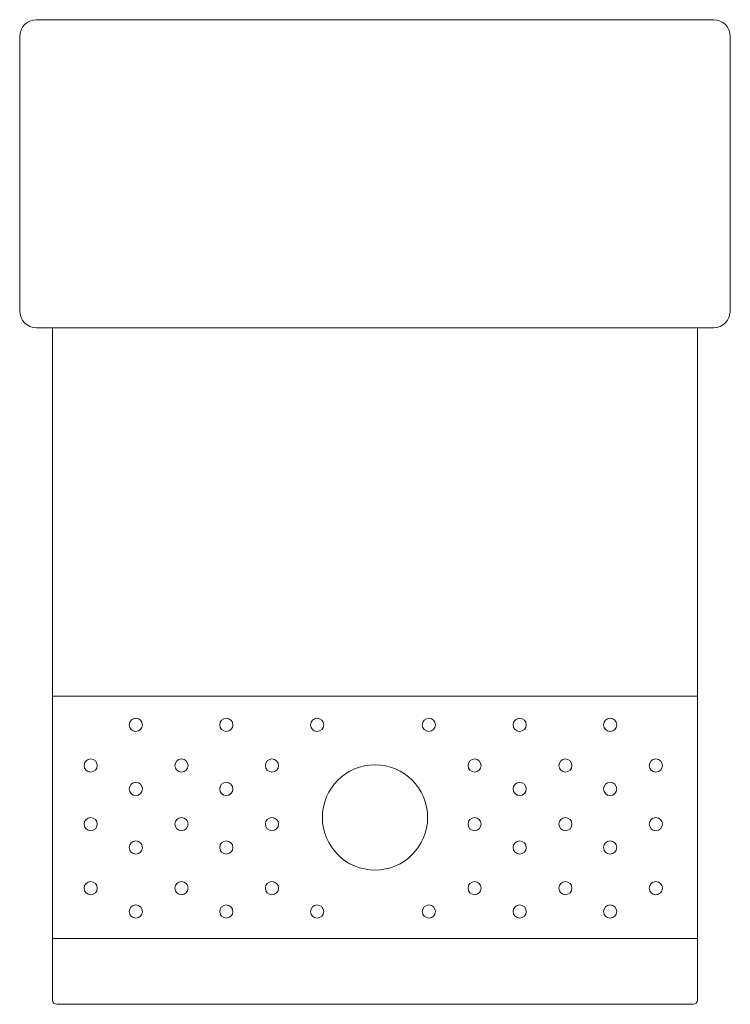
# Model space of a CAD drawing. Header units: millimetres. Extents: x -11519 to -11249, y -6355 to -5981.
import ezdxf

# ---------------------------------------------------------------- set-up
doc = ezdxf.new("R2010")
doc.units = ezdxf.units.MM
doc.header["$MEASUREMENT"] = 0
doc.layers.add('layer 1', color=7, linetype='Continuous')

msp = doc.modelspace()

# ---------------------------------------------------------------- linework, layer by layer
at = {"layer": 'layer 1', "color": 250, "lineweight": 20}
for centre, major_axis, ratio in [((-11475.0593, -6248.7532), (0, 2.5), 1), ((-11440.6897, -6248.7532), (0, 2.5), 1), ((-11406.188, -6248.7532), (0, 2.5), 1), ((-11363.7018, -6248.7532), (0, 2.5), 1), ((-11329.2001, -6248.7532), (2.5001, 0), 0.99996), ((-11294.8305, -6248.7532), (2.5001, 0), 0.99996), ((-11492.2043, -6264.2049), (0, 2.5), 1), ((-11457.7026, -6264.2049), (0, 2.5), 1), ((-11423.333, -6264.2049), (0, 2.5), 1), ((-11384.1856, -6283.8898), (0, 20), 1), ((-11346.3451, -6264.2049), (2.5001, 0), 0.99996), ((-11311.8434, -6264.2049), (2.5001, 0), 0.99996), ((-11277.4738, -6264.2049), (2.5001, 0), 0.99996), ((-11475.0593, -6273.0949), (0, 2.5), 1), ((-11440.6897, -6273.0949), (0, 2.5), 1), ((-11329.2001, -6273.0949), (2.5001, 0), 0.99996), ((-11294.8305, -6273.0949), (2.5001, 0), 0.99996), ((-11492.2043, -6286.4299), (0, 2.5), 1), ((-11457.7026, -6286.4299), (0, 2.5), 1), ((-11423.333, -6286.4299), (0, 2.5), 1), ((-11346.3451, -6286.4299), (2.5001, 0), 0.99996), ((-11311.8434, -6286.4299), (2.5001, 0), 0.99996), ((-11277.4738, -6286.4299), (2.5001, 0), 0.99996), ((-11475.0593, -6295.3199), (0, 2.5), 1), ((-11440.6897, -6295.3199), (0, 2.5), 1), ((-11329.2001, -6295.3199), (2.5001, 0), 0.99996), ((-11294.8305, -6295.3199), (2.5001, 0), 0.99996), ((-11492.2043, -6310.7716), (0, 2.5), 1), ((-11457.7026, -6310.7716), (0, 2.5), 1), ((-11423.333, -6310.7716), (0, 2.5), 1), ((-11346.3451, -6310.7716), (2.5001, 0), 0.99996), ((-11311.8434, -6310.7716), (2.5001, 0), 0.99996), ((-11277.4738, -6310.7716), (2.5001, 0), 0.99996), ((-11475.0593, -6319.6616), (0, 2.5), 1), ((-11440.6897, -6319.6616), (0, 2.5), 1), ((-11406.188, -6319.6616), (0, 2.5), 1), ((-11363.7018, -6319.6616), (0, 2.5), 1), ((-11329.2001, -6319.6616), (2.5001, 0), 0.99996), ((-11294.8305, -6319.6616), (2.5001, 0), 0.99996)]:
    msp.add_ellipse(centre, major_axis=major_axis, ratio=ratio, dxfattribs=at)
msp.add_open_spline([(-11261.6857, -6329.8898), (-11261.6857, -6329.8898), (-11261.6857, -6331.4973), (-11261.6857, -6331.4973), (-11261.6857, -6331.4973), (-11261.6857, -6342.3898), (-11261.6857, -6342.3898), (-11261.6857, -6342.3898), (-11261.6857, -6353.2823), (-11261.6857, -6353.2823), (-11261.6857, -6354.1665), (-11262.4089, -6354.8898), (-11263.2933, -6354.8898), (-11263.2933, -6354.8898), (-11505.078, -6354.8898), (-11505.078, -6354.8898), (-11505.9624, -6354.8898), (-11506.6856, -6354.1665), (-11506.6856, -6353.2823), (-11506.6856, -6353.2823), (-11506.6856, -6342.3898), (-11506.6856, -6342.3898), (-11506.6856, -6342.3898), (-11506.6856, -6331.4973), (-11506.6856, -6331.4973), (-11506.6856, -6331.4973), (-11506.6856, -6329.8898), (-11506.6856, -6329.8898), (-11506.6856, -6329.8898), (-11506.6856, -6237.8899), (-11506.6856, -6237.8899), (-11506.6856, -6237.8899), (-11506.6856, -6097.8898), (-11506.6856, -6097.8898), (-11506.6856, -6097.8898), (-11512.8103, -6097.8898), (-11512.8103, -6097.8898), (-11516.3167, -6097.8898), (-11519.1855, -6095.021), (-11519.1855, -6091.5146), (-11519.1855, -6091.5146), (-11519.1855, -5987.265), (-11519.1855, -5987.265), (-11519.1855, -5983.7586), (-11516.3167, -5980.8898), (-11512.8103, -5980.8898), (-11512.8103, -5980.8898), (-11255.5609, -5980.8898), (-11255.5609, -5980.8898), (-11252.0544, -5980.8898), (-11249.1856, -5983.7586), (-11249.1856, -5987.265), (-11249.1856, -5987.265), (-11249.1856, -6091.5146), (-11249.1856, -6091.5146), (-11249.1856, -6095.021), (-11252.0544, -6097.8898), (-11255.5609, -6097.8898), (-11255.5609, -6097.8898), (-11261.6857, -6097.8898), (-11261.6857, -6097.8898), (-11261.6857, -6097.8898), (-11261.6857, -6237.8899), (-11261.6857, -6237.8899), (-11261.6857, -6237.8899), (-11261.6857, -6329.8898), (-11261.6857, -6329.8898)], degree=3, knots=[0, 0, 0, 0, 0.04545455, 0.04545455, 0.04545455, 0.09090909, 0.09090909, 0.09090909, 0.13636364, 0.13636364, 0.13636364, 0.18181818, 0.18181818, 0.18181818, 0.22727273, 0.22727273, 0.22727273, 0.27272727, 0.27272727, 0.27272727, 0.31818182, 0.31818182, 0.31818182, 0.36363636, 0.36363636, 0.36363636, 0.40909091, 0.40909091, 0.40909091, 0.45454545, 0.45454545, 0.45454545, 0.5, 0.5, 0.5, 0.54545455, 0.54545455, 0.54545455, 0.59090909, 0.59090909, 0.59090909, 0.63636364, 0.63636364, 0.63636364, 0.68181818, 0.68181818, 0.68181818, 0.72727273, 0.72727273, 0.72727273, 0.77272727, 0.77272727, 0.77272727, 0.81818182, 0.81818182, 0.81818182, 0.86363636, 0.86363636, 0.86363636, 0.90909091, 0.90909091, 0.90909091, 0.95454545, 0.95454545, 0.95454545, 1, 1, 1, 1], dxfattribs=at)
at = {"layer": 'layer 1', "color": 5, "lineweight": 20}
for points in [[(-11506.6856, -6097.8898), (-11506.6856, -6097.8898), (-11261.6857, -6097.8898), (-11261.6857, -6097.8898)], [(-11506.6856, -6237.8899), (-11506.6856, -6237.8899), (-11261.6857, -6237.8899), (-11261.6857, -6237.8899)]]:
    msp.add_open_spline(points, degree=3, dxfattribs=at)
at = {"layer": 'layer 1', "color": 5, "lineweight": 9}
msp.add_open_spline([(-11506.6856, -6329.8898), (-11506.6856, -6329.8898), (-11261.6857, -6329.8898), (-11261.6857, -6329.8898)], degree=3, dxfattribs=at)

doc.saveas('drawing.dxf')
